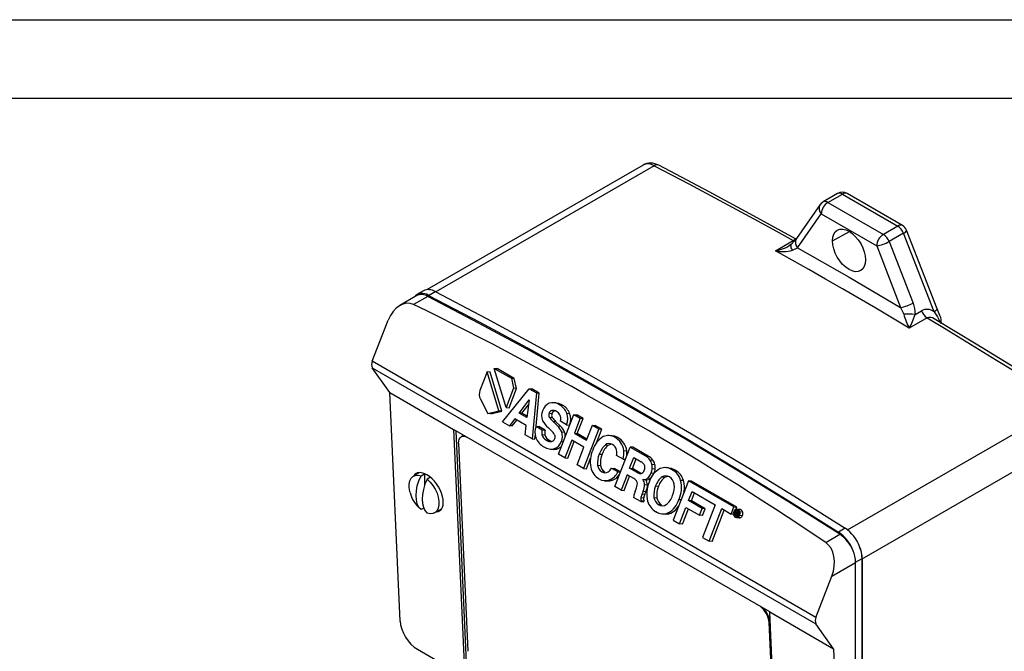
# Model space of a CAD drawing. Header units: millimetres. Extents: x 0 to 559, y 0 to 432.
# Tile 7 of 8: x 316 to 475, y 330 to 432. Entities that reach past the tile are written whole.
import ezdxf

# ---------------------------------------------------------------- set-up
doc = ezdxf.new("R2010")
doc.units = ezdxf.units.MM
doc.header["$LTSCALE"] = 2
doc.layers.add('TEXT', color=140, linetype='Continuous', lineweight=25)

msp = doc.modelspace()

# ---------------------------------------------------------------- linework, layer by layer
at = {"color": 7, "linetype": 'Continuous'}
msp.add_line((0.005, 431.805), (558.805, 431.805), dxfattribs=at)
for p, q in [((416.525, 408.271), (381.567, 388.091)), ((418.291, 408.159), (382.932, 387.747)), ((448.024, 403.654), (445.689, 402.306)), ((446.451, 402.23), (448.786, 403.578)), ((448.786, 403.578), (457.761, 398.397)), ((458.522, 398.472), (449.548, 403.654)), ((445.204, 401.862), (441.336, 396.359)), ((446.451, 402.23), (455.426, 397.049)), ((441.505, 394.861), (445.373, 400.364)), ((445.373, 400.364), (454.348, 395.183)), ((447.18, 396.002), (449.953, 397.495)), ((457.761, 398.397), (455.426, 397.049)), ((458.694, 397.236), (456.359, 395.888)), ((463.631, 384.511), (458.694, 397.236)), ((464.118, 384.979), (459.181, 397.704)), ((437.936, 394.39), (440.809, 396.049)), ((441.196, 396.325), (441.19, 396.327)), ((441.328, 396.278), (441.199, 396.332)), ((456.359, 395.888), (460.227, 385.919)), ((440.701, 394.5), (441.505, 394.861)), ((454.348, 395.183), (458.216, 385.214)), ((380.971, 387.907), (379.893, 387.285)), ((381.777, 387.164), (382.855, 387.786)), ((379.885, 387.12), (377.139, 385.534)), ((381.651, 387.007), (379.358, 385.683)), ((458.216, 385.214), (458.714, 384.101)), ((460.565, 384.084), (461.589, 384.675)), ((464.574, 383.889), (464.116, 384.984)), ((372.665, 376.494), (375.249, 383.155)), ((462.504, 383.525), (459.63, 381.866)), ((444.507, 335.02), (372.665, 376.494)), ((372.665, 375.457), (444.507, 333.983)), ((375.504, 371.418), (372.665, 375.457)), ((391.256, 374.794), (390.086, 371.777)), ((393.165, 368.471), (391.256, 374.794)), ((391.73, 374.751), (391.256, 374.794)), ((393.639, 368.429), (391.73, 374.751)), ((394.333, 369.02), (392.425, 375.34)), ((392.425, 375.34), (395.188, 373.746)), ((392.425, 375.34), (392.899, 375.298)), ((395.662, 373.703), (392.899, 375.298)), ((395.188, 373.746), (395.549, 372.153)), ((395.188, 373.746), (395.662, 373.703)), ((396.023, 372.11), (395.662, 373.703)), ((393.766, 366.698), (398.046, 372.056)), ((395.549, 372.153), (394.333, 369.02)), ((394.807, 368.978), (396.023, 372.11)), ((396.023, 372.11), (395.549, 372.153)), ((398.046, 372.056), (399.236, 371.369)), ((398.046, 372.056), (398.52, 372.013)), ((399.71, 371.326), (398.52, 372.013)), ((375.504, 371.418), (385.831, 365.456)), ((377.164, 334.437), (375.504, 371.418)), ((390.166, 370.35), (391.374, 368.015)), ((396.437, 368.115), (398.063, 370.256)), ((398.063, 370.256), (397.716, 367.376)), ((399.236, 371.369), (398.539, 363.943)), ((399.208, 365.984), (399.71, 371.326)), ((399.236, 371.369), (399.71, 371.326)), ((391.374, 368.015), (393.165, 368.471)), ((391.848, 367.973), (393.639, 368.429)), ((393.639, 368.429), (393.165, 368.471)), ((394.333, 369.02), (394.807, 368.978)), ((396.911, 368.072), (397.968, 369.464)), ((401.762, 368.524), (402.219, 368.483)), ((402.467, 369.738), (401.993, 369.781)), ((402.995, 369.427), (403.469, 369.384)), ((449.616, 349.196), (485.023, 369.635)), ((391.848, 367.973), (391.374, 368.015)), ((395.726, 367.176), (394.867, 366.063)), ((395.341, 366.02), (396.076, 366.974)), ((397.582, 366.105), (395.726, 367.176)), ((397.716, 367.376), (396.437, 368.115)), ((396.911, 368.072), (396.437, 368.115)), ((397.742, 367.593), (396.911, 368.072)), ((401.294, 368.083), (401.768, 368.041)), ((401.334, 367.433), (401.808, 367.39)), ((401.888, 366.789), (402.654, 366.023)), ((401.888, 366.789), (402.362, 366.747)), ((403.128, 365.981), (402.362, 366.747)), ((402.814, 361.475), (405.295, 367.871)), ((404.133, 366.21), (403.121, 366.795)), ((404.144, 368.105), (404.618, 368.063)), ((405.295, 367.871), (406.338, 367.269)), ((405.295, 367.871), (405.769, 367.828)), ((406.338, 367.269), (405.392, 364.83)), ((406.812, 367.226), (405.769, 367.828)), ((405.866, 364.788), (406.812, 367.226)), ((406.338, 367.269), (406.812, 367.226)), ((437.019, 335.906), (385.831, 365.456)), ((385.831, 365.456), (387.535, 327.498)), ((386.21, 365.237), (387.894, 327.726)), ((393.766, 366.698), (394.867, 366.063)), ((395.341, 366.02), (394.867, 366.063)), ((397.397, 364.602), (397.582, 366.105)), ((399.187, 365.986), (400.192, 365.405)), ((399.187, 365.986), (399.661, 365.943)), ((400.666, 365.363), (399.661, 365.943)), ((400.192, 365.405), (400.666, 365.363)), ((401.626, 365.294), (401.152, 365.754)), ((402.654, 366.023), (403.128, 365.981)), ((404.133, 366.21), (404.607, 366.168)), ((409.354, 365.528), (406.872, 359.132)), ((407.361, 363.694), (408.307, 366.132)), ((408.307, 366.132), (409.354, 365.528)), ((408.307, 366.132), (408.781, 366.09)), ((409.827, 365.486), (408.781, 366.09)), ((408.976, 363.291), (409.827, 365.486)), ((409.354, 365.528), (409.827, 365.486)), ((387.124, 364.301), (387.035, 364.244)), ((398.539, 363.943), (397.397, 364.602)), ((398.539, 363.943), (399.013, 363.901)), ((399.013, 363.901), (399.064, 364.443)), ((400.126, 364.641), (400.6, 364.599)), ((400.851, 363.739), (401.325, 363.697)), ((403.335, 365.062), (403.809, 365.019)), ((404.964, 363.728), (403.857, 360.873)), ((406.934, 362.591), (404.964, 363.728)), ((405.392, 364.83), (407.361, 363.694)), ((405.392, 364.83), (405.866, 364.788)), ((407.435, 363.882), (405.866, 364.788)), ((411.515, 364.436), (411.041, 364.478)), ((411.946, 364.18), (412.42, 364.138)), ((452.016, 344.524), (487.578, 365.053)), ((386.645, 363.248), (388.158, 329.529)), ((401.507, 362.263), (401.98, 362.22)), ((402.184, 362.343), (402.658, 362.301)), ((403.28, 363.495), (403.587, 363.468)), ((404.33, 360.831), (405.365, 363.497)), ((405.826, 359.736), (406.934, 362.591)), ((410.409, 362.948), (410.883, 362.906)), ((410.883, 362.906), (411.297, 363.096)), ((411.929, 356.213), (414.411, 362.609)), ((413.397, 362.047), (413.871, 362.004)), ((414.411, 362.609), (416.882, 361.182)), ((414.884, 362.566), (414.411, 362.609)), ((417.356, 361.139), (414.884, 362.566)), ((403.857, 360.873), (402.814, 361.475)), ((403.857, 360.873), (404.33, 360.831)), ((407.346, 359.09), (408.016, 360.817)), ((409.433, 361.478), (409.906, 361.436)), ((413.283, 360.652), (412.229, 361.26)), ((413.283, 360.652), (413.639, 360.62)), ((414.342, 359.186), (415.009, 360.904)), ((414.816, 359.143), (415.409, 360.672)), ((415.009, 360.904), (416.233, 360.197)), ((416.882, 361.182), (417.356, 361.139)), ((417.632, 360.547), (418.106, 360.505)), ((406.872, 359.132), (405.826, 359.736)), ((406.872, 359.132), (407.346, 359.09)), ((409.155, 359.663), (409.629, 359.62)), ((411.42, 359.173), (412.463, 358.571)), ((411.42, 359.173), (411.894, 359.131)), ((412.848, 358.58), (411.894, 359.131)), ((415.535, 358.497), (414.342, 359.186)), ((414.342, 359.186), (414.816, 359.143)), ((416.009, 358.454), (414.816, 359.143)), ((417.944, 359.82), (418.418, 359.777)), ((417.996, 359.132), (418.469, 359.089)), ((420.652, 359.231), (420.179, 359.273)), ((421.233, 358.909), (421.707, 358.867)), ((380.298, 358.458), (379.336, 357.903)), ((380.559, 357.959), (381.119, 358.282)), ((381.119, 358.282), (381.119, 356.36)), ((382.095, 357.711), (381.541, 357.391)), ((381.613, 358.058), (381.611, 358.057)), ((409.84, 358.614), (410.314, 358.572)), ((410.294, 357.153), (410.768, 357.111)), ((411.102, 357.275), (411.576, 357.233)), ((412.463, 358.571), (412.831, 358.538)), ((413.931, 358.127), (412.958, 355.619)), ((413.432, 355.577), (414.332, 357.896)), ((415.019, 357.499), (413.931, 358.127)), ((415.535, 358.497), (416.009, 358.454)), ((416.488, 357.333), (416.962, 357.29)), ((417.301, 357.61), (417.775, 357.568)), ((417.83, 358.404), (418.304, 358.362)), ((419.568, 357.767), (420.042, 357.725)), ((420.042, 357.725), (420.514, 357.902)), ((423.858, 357.144), (421.38, 350.757)), ((423.069, 357.167), (422.595, 357.209)), ((431.213, 352.898), (423.858, 357.144)), ((424.331, 357.102), (423.858, 357.144)), ((412.958, 355.619), (411.929, 356.213)), ((412.958, 355.619), (413.432, 355.577)), ((415.21, 355.413), (415.433, 356.012)), ((416.757, 356.544), (417.231, 356.501)), ((418.549, 356.316), (419.023, 356.274)), ((431.687, 352.856), (424.331, 357.102)), ((416.135, 353.785), (414.976, 354.454)), ((416.197, 353.946), (416.135, 353.785)), ((416.147, 354.421), (416.621, 354.379)), ((416.197, 353.946), (416.671, 353.903)), ((416.517, 355.461), (416.35, 355.031)), ((416.35, 355.031), (416.824, 354.989)), ((416.517, 355.461), (416.991, 355.418)), ((416.824, 354.989), (416.991, 355.418)), ((418.275, 354.435), (418.749, 354.393)), ((422.334, 354.131), (422.677, 354.101)), ((423.897, 353.946), (424.468, 355.416)), ((426.109, 352.669), (423.897, 353.946)), ((424.371, 353.903), (423.897, 353.946)), ((424.371, 353.903), (424.868, 355.184)), ((424.468, 355.416), (428.205, 353.246)), ((380.559, 352.475), (380.181, 352.822)), ((380.99, 352.723), (380.559, 352.475)), ((382.765, 351.963), (383.9, 352.619)), ((416.135, 353.785), (416.608, 353.743)), ((416.608, 353.743), (416.671, 353.903)), ((419.52, 353.231), (419.046, 353.273)), ((422.426, 350.153), (423.466, 352.835)), ((422.9, 350.111), (423.867, 352.604)), ((423.466, 352.835), (425.678, 351.558)), ((426.583, 352.626), (424.371, 353.903)), ((425.678, 351.558), (426.109, 352.669)), ((426.583, 352.626), (426.109, 352.669)), ((426.152, 351.516), (426.583, 352.626)), ((428.205, 353.246), (426.163, 347.983)), ((427.223, 347.371), (429.265, 352.634)), ((427.697, 347.329), (429.666, 352.403)), ((429.265, 352.634), (430.773, 351.763)), ((430.773, 351.763), (431.213, 352.898)), ((431.213, 352.898), (431.687, 352.856)), ((431.852, 352.373), (431.524, 352.403)), ((431.552, 352.507), (431.687, 352.856)), ((432.192, 352.491), (431.718, 352.534)), ((431.913, 352.472), (432.387, 352.43)), ((419.661, 351.776), (420.135, 351.734)), ((420.548, 351.933), (421.022, 351.891)), ((421.38, 350.757), (422.426, 350.153)), ((426.152, 351.516), (425.678, 351.558)), ((431.136, 351.731), (430.773, 351.763)), ((431.229, 351.646), (431.348, 351.636)), ((431.255, 352.096), (431.517, 352.072)), ((431.346, 351.63), (431.609, 352.31)), ((431.44, 351.575), (431.346, 351.63)), ((431.544, 351.843), (431.44, 351.575)), ((431.44, 351.575), (431.71, 351.551)), ((431.465, 351.318), (431.781, 351.29)), ((431.618, 351.801), (431.544, 351.843)), ((431.576, 351.927), (431.672, 352.173)), ((431.661, 351.878), (431.576, 351.927)), ((431.576, 351.927), (431.846, 351.903)), ((431.609, 352.31), (431.796, 352.202)), ((431.609, 352.31), (432.004, 352.274)), ((431.627, 351.17), (432.101, 351.128)), ((431.661, 351.878), (431.818, 351.864)), ((431.672, 352.173), (431.752, 352.127)), ((431.762, 351.389), (431.674, 351.44)), ((431.677, 351.456), (431.684, 351.479)), ((431.684, 351.479), (431.704, 351.533)), ((431.762, 351.399), (431.762, 351.389)), ((431.762, 351.399), (431.939, 351.383)), ((431.762, 351.389), (431.931, 351.374)), ((431.771, 351.437), (431.969, 351.42)), ((431.809, 351.539), (431.79, 351.489)), ((431.79, 351.489), (432.01, 351.469)), ((431.796, 352.202), (432.071, 352.177)), ((431.807, 351.768), (432.127, 351.739)), ((431.809, 351.539), (432.046, 351.518)), ((431.821, 351.661), (432.089, 351.637)), ((431.845, 351.769), (432.128, 351.743)), ((431.848, 351.216), (432.322, 351.173)), ((431.933, 352.093), (432.11, 352.077)), ((431.949, 351.873), (432.136, 351.856)), ((432.161, 351.573), (432.635, 351.53)), ((432.662, 352.05), (432.188, 352.092)), ((422.9, 350.111), (422.426, 350.153)), ((449.245, 349.46), (448.167, 348.838)), ((426.163, 347.983), (427.223, 347.371)), ((446.09, 347.16), (448.383, 348.484)), ((427.697, 347.329), (427.223, 347.371)), ((450.937, 343.976), (451.971, 344.573)), ((451.971, 344.573), (451.971, 294.162)), ((452.016, 294.701), (452.016, 344.524)), ((447.091, 341.681), (450.938, 343.902)), ((450.938, 294.079), (450.938, 343.902)), ((444.507, 335.02), (447.091, 341.681)), ((437.019, 335.906), (447.346, 329.944)), ((438.723, 297.948), (437.019, 335.906)), ((436.934, 334.216), (437.024, 334.273)), ((438.448, 300.498), (436.934, 334.216)), ((437.024, 334.273), (438.537, 300.555)), ((447.346, 329.944), (444.507, 333.983)), ((379.994, 329.85), (446.448, 291.487)), ((447.346, 329.944), (449.006, 292.964))]:
    msp.add_line(p, q)
at = {"flags": 128}
for points in [[(418.291, 408.159), (421.104, 406.695), (423.918, 405.218), (426.732, 403.726), (429.547, 402.219), (432.362, 400.698), (435.177, 399.163), (437.993, 397.613), (440.809, 396.049)], [(441.193, 396.332), (434.414, 400.071), (427.205, 403.955), (419.998, 407.744), (419.047, 408.232)], [(445.373, 402.061), (445.357, 402.047), (445.131, 401.748)], [(445.695, 402.297), (445.556, 402.219), (445.373, 402.061)], [(447.18, 396.002), (447.232, 396.576), (447.384, 397.069), (447.632, 397.461), (447.965, 397.737), (448.371, 397.888), (448.835, 397.906), (449.338, 397.792), (449.861, 397.55), (450.383, 397.188), (450.886, 396.722), (451.35, 396.169), (451.756, 395.549), (452.089, 394.888), (452.337, 394.21), (452.489, 393.541), (452.541, 392.907)], [(440.545, 395.456), (440.386, 395.324), (440.16, 395.18)], [(440.701, 394.5), (440.598, 394.689), (440.522, 394.87), (440.475, 395.038), (440.46, 395.19), (440.475, 395.32), (440.521, 395.425), (440.592, 395.499)], [(441.33, 396.351), (441.005, 395.942), (440.545, 395.456)], [(440.809, 396.049), (441.029, 396.181), (441.165, 396.277), (441.204, 396.321), (441.196, 396.325)], [(441.019, 395.956), (440.947, 395.982), (440.809, 396.049)], [(452.541, 392.907), (452.489, 392.333), (452.337, 391.841), (452.089, 391.449), (451.756, 391.172), (451.35, 391.022), (450.886, 391.003), (450.383, 391.117), (449.861, 391.36), (449.338, 391.721), (448.835, 392.187), (448.371, 392.741), (447.965, 393.36), (447.632, 394.022), (447.384, 394.7), (447.232, 395.368), (447.18, 396.002)], [(459.63, 381.866), (456.919, 383.477), (454.207, 385.075), (451.495, 386.661), (448.783, 388.233), (446.071, 389.792), (443.359, 391.338), (440.647, 392.87), (437.936, 394.39)], [(441.505, 394.861), (449.861, 390.099), (458.216, 385.214)], [(382.855, 387.786), (391.149, 383.429), (399.447, 378.947), (407.748, 374.339), (416.05, 369.608), (424.352, 364.754), (432.653, 359.777), (440.951, 354.679), (449.245, 349.46)], [(448.383, 348.484), (440.047, 353.731), (431.706, 358.857), (423.362, 363.861), (415.017, 368.74), (406.672, 373.496), (398.329, 378.126), (389.988, 382.63), (381.651, 387.007)], [(381.777, 387.164), (390.071, 382.807), (398.369, 378.324), (406.67, 373.717), (414.972, 368.986), (423.274, 364.132), (431.575, 359.155), (439.873, 354.057), (448.167, 348.838)], [(460.227, 385.919), (460.482, 385.019), (460.565, 384.084)], [(464.118, 384.979), (464.122, 384.966), (464.109, 384.899), (464.051, 384.818), (463.95, 384.724), (463.808, 384.621), (463.631, 384.511)], [(463.631, 384.511), (464.193, 383.673), (464.678, 382.712)], [(462.504, 383.525), (465.32, 381.837), (468.136, 380.136), (470.951, 378.421), (473.767, 376.691), (476.581, 374.948), (479.396, 373.191), (482.209, 371.42), (485.023, 369.635)], [(485.785, 369.705), (484.863, 370.297), (477.665, 374.824), (470.462, 379.26), (463.657, 383.364)], [(403.469, 369.384), (402.9, 369.643), (402.463, 369.693)], [(386.645, 363.248), (386.66, 363.584), (386.736, 363.872), (386.872, 364.1), (387.06, 364.259), (387.295, 364.344), (387.567, 364.35), (387.866, 364.279), (387.878, 364.274)], [(403.923, 364.334), (403.895, 364.732), (403.809, 365.019)], [(412.42, 364.138), (411.97, 364.341), (411.514, 364.432)], [(401.986, 362.269), (402.356, 362.226), (402.658, 362.301)], [(402.658, 362.301), (403.227, 362.645), (403.311, 362.758)], [(413.886, 361.256), (413.892, 361.3), (413.871, 362.004)], [(421.707, 358.867), (421.138, 359.126), (420.647, 359.18)], [(378.785, 355.243), (378.745, 355.395), (378.639, 356.031), (378.639, 356.619), (378.745, 357.132), (378.953, 357.549), (379.253, 357.85), (379.633, 358.023), (380.074, 358.06), (380.559, 357.959)], [(380.559, 352.475), (380.212, 352.893), (379.957, 353.421), (379.802, 354.045), (379.749, 354.749), (379.802, 355.514), (379.957, 356.318), (380.212, 357.14), (380.559, 357.959)], [(381.541, 357.391), (381.194, 356.573), (380.94, 355.751), (380.784, 354.947), (380.732, 354.182), (380.784, 353.478), (380.94, 352.854), (381.194, 352.326), (381.541, 351.908)], [(381.541, 357.391), (382.026, 356.933), (382.468, 356.386), (382.847, 355.775), (383.148, 355.127), (383.355, 354.471), (383.462, 353.835), (383.462, 353.247), (383.355, 352.734), (383.148, 352.317), (382.847, 352.016), (382.468, 351.843), (382.026, 351.807), (381.541, 351.908)], [(381.697, 358.005), (381.672, 358.02), (381.611, 358.057)], [(410.773, 357.156), (411.137, 357.117), (411.576, 357.233)], [(416.268, 358.328), (416.219, 358.346), (416.009, 358.454)], [(421.022, 351.891), (421.766, 352.395), (422.263, 353.033)], [(432.387, 352.43), (432.281, 352.475), (432.191, 352.482)], [(420.14, 351.785), (420.528, 351.741), (421.022, 351.891)], [(431.845, 351.769), (431.804, 351.768), (431.754, 351.781)], [(431.864, 351.331), (431.855, 351.337), (431.82, 351.384)], [(432.102, 351.137), (432.185, 351.131), (432.322, 351.173)]]:
    msp.add_lwpolyline(points, dxfattribs=at)
for centre, radius, start, end in [((417.751, 406.055), 2.53, 59.2526, 119.03503), ((417.306, 406.617), 1.83, 57.43854, 115.26985), ((418.739, 407.515), 0.785, 66.75691, 124.89232), ((448.339, 402.951), 0.77, 54.53278, 114.15676), ((448.786, 402.508), 1.364, 56.31667, 123.63217), ((449.232, 402.955), 0.767, 65.69288, 125.61758), ((446.241, 401.22), 1.22, 148.1558, 224.62503), ((447.713, 400.257), 2.342, 122.60548, 177.39452), ((446.004, 401.603), 0.771, 54.54301, 114.03475), ((456.688, 395.076), 2.342, 122.60548, 177.39452), ((454.164, 395.079), 2.339, 20.22711, 57.36203), ((458.207, 397.773), 0.767, 65.83757, 125.60496), ((456.499, 396.427), 2.339, 20.22711, 57.36203), ((457.892, 397.259), 1.357, 19.11218, 62.64448), ((458.456, 397.972), 0.773, 287.8957, 339.73671), ((437.059, 400.293), 5.967, 278.44311, 305.02975), ((442.427, 395.723), 1.262, 149.76781, 223.11857), ((453.46, 400.931), 5.816, 278.77793, 299.89046), ((439.133, 399.107), 4.867, 255.75076, 288.79307), ((380.768, 385.768), 1.723, 54.15096, 140.65685), ((381.804, 386.141), 1.952, 57.4224, 115.26508), ((380.666, 385.465), 1.83, 57.43854, 115.26985), ((457.328, 390.962), 5.816, 278.77793, 299.89046), ((462.483, 383.012), 1.888, 52.55786, 118.27719), ((463.796, 385.491), 2.353, 200.30157, 236.70743), ((459.479, 366.44), 17.677, 86.4795, 92.48022), ((468.397, 386.763), 10.042, 195.37538, 209.19053), ((450.597, 386.978), 10.379, 330.49452, 343.81179), ((462.94, 382.447), 1.162, 51.98093, 112.02353), ((463.12, 383.067), 1.667, 344.35942, 29.4909), ((373.702, 375.975), 1.159, 153.43643, 206.56357), ((391.927, 371.165), 1.94, 161.64109, 204.83909), ((402.204, 367.679), 2.11, 155.62099, 202.50152), ((402.047, 367.986), 1.853, 112.81342, 162.25952), ((401.923, 367.884), 0.66, 104.13463, 162.4527), ((401.876, 367.774), 1.996, 55.90628, 105.92846), ((401.909, 367.483), 1.051, 56.26946, 98.02066), ((402.39, 367.849), 0.651, 103.68023, 162.9071), ((401.721, 366.981), 1.577, 33.12854, 60.72766), ((401.693, 367.135), 2.636, 21.59439, 60.3904), ((402.166, 367.092), 2.637, 21.60115, 60.38364), ((403.723, 368.736), 3.938, 208.25461, 229.22753), ((401.975, 367.799), 0.738, 157.39815, 209.75754), ((404.692, 369.762), 4.087, 214.74769, 226.67315), ((402.449, 367.757), 0.738, 157.38467, 209.77102), ((405.167, 369.72), 4.088, 214.74925, 226.67158), ((402.009, 367.239), 1.197, 338.21455, 30.34045), ((401.714, 367.172), 2.603, 338.32011, 21.00494), ((402.233, 367.129), 2.561, 337.95149, 21.37356), ((401.578, 364.98), 2.594, 157.18093, 200.08202), ((401.829, 364.879), 1.719, 162.16678, 187.93271), ((402.292, 364.837), 1.709, 162.08807, 188.01141), ((399.656, 363.095), 2.953, 30.60853, 48.14613), ((400.663, 363.89), 2.918, 23.66954, 46.97476), ((401.26, 363.935), 2.77, 23.03999, 47.60431), ((387.534, 363.637), 0.78, 81.76996, 121.64434), ((401.847, 365.212), 2.929, 202.53376, 241.95689), ((401.472, 364.981), 1.388, 194.16458, 243.44677), ((401.951, 364.943), 1.395, 194.28447, 243.32688), ((401.763, 365.166), 1.693, 237.43418, 260.97217), ((402.212, 365.079), 1.643, 237.30359, 252.8278), ((401.581, 364.157), 0.669, 262.78536, 344.75092), ((401.539, 364.259), 0.741, 338.04278, 27.26594), ((401.342, 364.348), 2.118, 336.25485, 19.69599), ((412.004, 361.017), 3.804, 120.50285, 163.11769), ((410.904, 362.504), 1.974, 58.14073, 114.87603), ((410.62, 361.718), 2.797, 6.74955, 61.69258), ((411.096, 361.677), 2.794, 6.72441, 61.71772), ((401.646, 364.415), 2.141, 236.66733, 284.56022), ((401.533, 364.06), 1.836, 290.78208, 342.09234), ((413, 360.167), 5.031, 157.14271, 189.6513), ((412.59, 360.441), 3.324, 131.01556, 161.81314), ((412.879, 360.521), 3.11, 129.93066, 162.89804), ((411.024, 362.169), 0.993, 58.46359, 128.2844), ((410.909, 361.815), 1.358, 12.38676, 62.13036), ((409.862, 361.7), 2.408, 349.47173, 9.71147), ((410.208, 361.606), 3.219, 342.76869, 7.87072), ((412.51, 360.079), 3.381, 155.55166, 187.06822), ((413.179, 360.007), 3.571, 156.41104, 186.20884), ((415.724, 359.052), 2.424, 38.06563, 61.44376), ((416.093, 358.887), 2.582, 38.78848, 60.72091), ((416.137, 359.475), 1.84, 10.80535, 35.64554), ((416.614, 359.434), 1.837, 10.78394, 35.66695), ((410.776, 359.886), 2.793, 191.60965, 240.63767), ((410.58, 359.845), 1.436, 187.30026, 239.02046), ((411.111, 359.841), 1.498, 188.44924, 237.87148), ((409.694, 360.246), 2.032, 305.20499, 328.14761), ((416.044, 358.962), 0.672, 275.58, 348.81941), ((415.606, 359.005), 1.347, 35.56191, 62.27804), ((415.728, 359.309), 1.085, 333.92405, 26.23524), ((420.994, 355.902), 3.637, 117.90119, 163.7441), ((415.514, 359.312), 2.488, 338.58659, 355.83853), ((415.377, 359.283), 2.623, 356.69456, 11.80908), ((415.99, 359.269), 2.486, 338.58013, 355.845), ((415.817, 359.238), 2.656, 356.78993, 11.7137), ((420.069, 357.203), 2.065, 55.7085, 112.11526), ((419.94, 356.477), 2.754, 15.41248, 61.99861), ((420.405, 356.428), 2.764, 15.49979, 61.91131), ((380.222, 355.681), 2.752, 59.70428, 70.97444), ((410.432, 359.064), 1.91, 237.54424, 290.53421), ((410.374, 359.37), 0.925, 234.76879, 302.02728), ((409.974, 359.822), 2.786, 293.89152, 333.32104), ((410.698, 359.437), 2.373, 291.70727, 326.02873), ((414.501, 356.443), 1.177, 24.48149, 63.90442), ((416.226, 359.531), 1.244, 236.2772, 264.62241), ((416.599, 358.334), 1.008, 262.18401, 314.12217), ((415.344, 356.467), 1.415, 3.09707, 37.84777), ((417.073, 358.292), 1.008, 262.17363, 314.13255), ((415.817, 356.424), 1.416, 3.11699, 37.82785), ((415.832, 359.165), 2.139, 313.38742, 339.16259), ((421.397, 355.399), 2.993, 127.6841, 162.14646), ((421.871, 355.356), 2.993, 127.6841, 162.14646), ((420.188, 356.817), 1.134, 57.74326, 123.14851), ((419.954, 356.395), 1.617, 7.7993, 58.73214), ((418.051, 356.045), 4.691, 335.92503, 14.37427), ((419.673, 356.101), 3.559, 346.84937, 17.42713), ((414.051, 356.69), 1.54, 333.86531, 8.96057), ((413.705, 356.653), 3.054, 337.03178, 357.95569), ((414.432, 356.554), 2.8, 336.06773, 358.91975), ((421.832, 355.007), 4.733, 156.16098, 194.27819), ((421.945, 354.862), 3.694, 156.81245, 186.63201), ((422.418, 354.819), 3.694, 156.81245, 186.63201), ((418.002, 356.179), 3.581, 336.29769, 6.98713), ((383.466, 356.342), 4.801, 193.38891, 226.80764), ((425.528, 352.867), 10.672, 169.36355, 171.4455), ((419.191, 353.931), 4.248, 159.57871, 167.69172), ((416.832, 354.253), 0.705, 166.21207, 205.81774), ((419.998, 353.477), 3.965, 156.9246, 166.22785), ((417.291, 354.209), 0.691, 165.8018, 206.228), ((420.588, 353.396), 4.087, 157.06311, 166.08934), ((419.877, 354.661), 1.618, 188.03333, 239.08921), ((420.351, 354.619), 1.618, 188.03333, 239.08921), ((418.446, 355.64), 2.975, 307.7074, 342.37738), ((418.768, 355.204), 3.723, 298.55186, 343.25991), ((419.899, 354.572), 2.754, 195.41615, 242.00271), ((419.645, 354.218), 1.119, 237.62917, 303.62827), ((431.772, 351.934), 0.619, 116.15954, 161.06747), ((431.767, 351.919), 0.542, 116.69329, 160.89619), ((431.69, 352.103), 0.431, 58.90254, 116.24392), ((431.689, 352.071), 0.37, 58.92984, 116.59742), ((431.615, 351.949), 0.514, 12.54361, 58.85486), ((431.603, 351.958), 0.6, 12.92068, 58.91558), ((432.072, 351.912), 0.606, 13.15409, 58.68217), ((419.771, 353.846), 2.064, 235.6868, 292.11686), ((431.946, 351.831), 0.818, 158.18644, 195.43212), ((431.741, 351.743), 0.597, 192.54554, 238.8531), ((431.916, 351.832), 0.711, 158.24389, 195.16727), ((431.729, 351.756), 0.512, 192.40973, 238.95755), ((431.655, 351.6), 0.429, 238.66058, 296.62334), ((431.657, 351.634), 0.369, 238.73927, 296.69691), ((431.493, 351.557), 0.274, 36.07494, 62.86094), ((431.793, 352.078), 0.239, 236.71627, 261.38366), ((431.658, 351.446), 0.0177, 337.8596, 2.73611), ((431.656, 351.455), 0.021, 337.04845, 0.76895), ((431.507, 351.637), 0.223, 332.32798, 21.38328), ((431.627, 351.879), 0.278, 34.46124, 63.15928), ((431.642, 351.64), 0.18, 6.67271, 51.35261), ((431.759, 351.937), 0.096, 268.36948, 347.03439), ((431.89, 351.389), 0.128, 157.87229, 175.57287), ((432.467, 351.219), 0.729, 158.24943, 162.53124), ((431.588, 351.8), 0.452, 40.32761, 62.58599), ((431.558, 351.625), 0.265, 341.08568, 7.85684), ((431.574, 351.792), 0.548, 296.94638, 340.8941), ((431.811, 351.908), 0.143, 283.7964, 345.87714), ((431.57, 351.776), 0.626, 296.41328, 341.05401), ((431.721, 351.979), 0.146, 334.38801, 22.99004), ((431.745, 351.968), 0.226, 334.98343, 33.46035), ((431.438, 351.873), 0.704, 338.33873, 15.47921), ((431.406, 351.872), 0.812, 338.38828, 15.729), ((432.049, 351.729), 0.619, 296.16668, 341.30061), ((431.878, 351.83), 0.814, 338.42323, 15.69405), ((445.646, 344.245), 6.336, 20.87303, 55.39641), ((444.569, 343.623), 6.336, 20.87303, 55.39641), ((445.043, 343.627), 5.894, 22.47439, 55.47649), ((446.649, 344.466), 5.323, 1.15098, 22.49827), ((446.916, 344.407), 5.101, 1.31179, 24.25536), ((445.838, 343.785), 5.101, 1.31179, 24.25536), ((433.214, 333.831), 3.74, 5.90998, 51.53532), ((433.371, 333.917), 3.67, 5.56595, 45.0826), ((445.544, 334.502), 1.159, 153.43643, 206.56357)]:
    msp.add_arc(centre, radius, start, end)
for centre, major_axis, ratio, start_param, end_param in [((377.943, 381.599), (0.938, 4.25), 0.6978876, 6.1176292, 7.6367987), ((39.919, -594.444), (225.208, 1019.976), 0.6978876, 6.0143756, 6.1176292), ((381.652, 355.28), (-1.906, 3.005), 0.5475485, 5.4750481, 6.5284281), ((381.652, 355.28), (-1.906, 3.005), 0.5475485, 2.8507092, 5.4750481), ((444.397, 343.236), (0.938, 4.25), 0.6978876, 4.4952061, 6.0143756), ((379.858, 332.882), (-2.042, 3.219), 0.5475485, 0.7626591, 2.3334554)]:
    msp.add_ellipse(centre, major_axis=major_axis, ratio=ratio, start_param=start_param, end_param=end_param)
at = {"layer": 'TEXT'}
msp.add_line((12.7, 419.1), (546.1, 419.1), dxfattribs=at)

doc.saveas('drawing.dxf')
